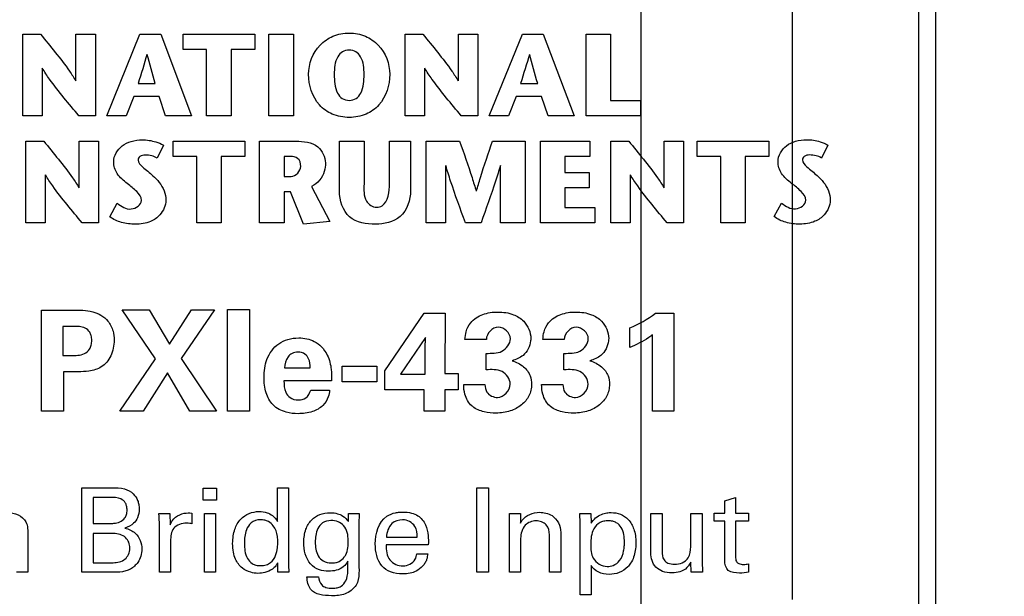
# Model space of a CAD drawing. Header units: inches. Extents: x 0 to 34, y 0 to 22.
# Tile 10 of 23: x 12.221 to 13.393, y 14.16 to 14.846. Entities that reach past the tile are written whole.
import ezdxf

# ---------------------------------------------------------------- set-up
doc = ezdxf.new("R2010")
doc.units = ezdxf.units.IN
doc.header["$LTSCALE"] = 1.87
doc.header["$MEASUREMENT"] = 0
doc.layers.get('0').update_dxf_attribs({"linetype": 'CONTINUOUS'})
doc.layers.add('DIMENSIONS', color=7, linetype='CONTINUOUS')
doc.styles.get("Standard").update_dxf_attribs({"font": 'txt', "width": 0.8})
doc.dimstyles.new('DIMSTYLE_2', dxfattribs={"dimtxt": 0.125, "dimasz": 0.18, "dimexe": 0.18, "dimexo": 0.0625, "dimgap": 0.09, "dimtad": 0, "dimtih": 1, "dimtoh": 1, "dimdec": 3, "dimlfac": 0.5, "dimzin": 4, "dimdsep": 46, "dimtxsty": 'STANDARD', "dimblk": '_FILLED', "dimblk1": '_FILLED', "dimblk2": '_FILLED', "dimcen": 0.09, "dimadec": 0, "dimazin": 0, "dimtp": 0.01, "dimtm": 0.01, "dimtfac": 1, "dimtdec": 3, "dimtofl": 0, "dimtmove": 0, "dimatfit": 3, "dimldrblk": '_FILLED', "dimfxl": 1, "dimtolj": 1, "dimtzin": 4, "dimarcsym": 0})

# ---------------------------------------------------------------- blocks, each defined once
blk = doc.blocks.new('*D4')
at = {"layer": 'DIMENSIONS', "color": 2, "linetype": 'CONTINUOUS'}
blk.add_line((13.4199, 15.639), (13.9982, 15.639), dxfattribs=at)
at = {"layer": 'DIMENSIONS', "color": 2, "linetype": 'CONTINUOUS', "insert": (14.0607, 15.7015), "char_height": 0.125, "width": 1.425, "attachment_point": 1, "line_spacing_factor": 0.9}
blk.add_mtext('4.942{\\Ftxt.shx;\\W1.000000;\\H0.125000; }[125.53]', dxfattribs=at)
blk = doc.blocks.new('_FILLED')
at = {"color": 0, "linetype": 'BYBLOCK'}
blk.add_solid([(0, 0), (-1, 0.1736), (-1, -0.1736)], dxfattribs=at)
blk = doc.blocks.new('*D19')
at = {"layer": 'DIMENSIONS', "color": 2, "linetype": 'CONTINUOUS'}
blk.add_line((13.0972, 15.395), (13.9982, 15.395), dxfattribs=at)
at = {"layer": 'DIMENSIONS', "color": 2, "linetype": 'CONTINUOUS', "insert": (14.0607, 15.4575), "char_height": 0.125, "width": 1.425, "attachment_point": 1, "line_spacing_factor": 0.9}
blk.add_mtext('4.820{\\Ftxt.shx;\\W1.000000;\\H0.125000; }[122.43]', dxfattribs=at)
blk = doc.blocks.new('*D24')
at = {"layer": 'DIMENSIONS', "color": 2, "linetype": 'CONTINUOUS'}
blk.add_line((12.9607, 14.1495), (12.9607, 16.34), dxfattribs=at)
at = {"layer": 'DIMENSIONS', "color": 2, "linetype": 'CONTINUOUS', "insert": (12.8982, 16.4025), "char_height": 0.125, "width": 1.325, "attachment_point": 1, "rotation": 90, "line_spacing_factor": 0.9}
blk.add_mtext('2X .319{\\Ftxt.shx;\\W1.000000;\\H0.125000; }[8.1]', dxfattribs=at)
blk = doc.blocks.new('*D25')
at = {"layer": 'DIMENSIONS', "color": 2, "linetype": 'CONTINUOUS'}
blk.add_line((13.1407, 14.1565), (13.1407, 16.34), dxfattribs=at)
at = {"layer": 'DIMENSIONS', "color": 2, "linetype": 'CONTINUOUS', "insert": (13.0782, 16.4025), "char_height": 0.125, "width": 1.525, "attachment_point": 1, "rotation": 90, "line_spacing_factor": 0.9}
blk.add_mtext('2X .409{\\Ftxt.shx;\\W1.000000;\\H0.125000; }[10.39]', dxfattribs=at)

msp = doc.modelspace()

# ---------------------------------------------------------------- linework, layer by layer
at = {"color": 7, "linetype": 'CONTINUOUS'}
for p, q in [((13.3107, 15.639), (13.3107, 5.511)), ((13.2907, 15.579), (13.2907, 5.571))]:
    msp.add_line(p, q, dxfattribs=at)
at = {"color": 40, "linetype": 'CONTINUOUS'}
for p, q in [((13.2906, 15.579), (13.2906, 5.571)), ((12.2249, 14.7315), (12.2249, 14.8285)), ((12.2249, 14.8285), (12.2461, 14.8285)), ((12.2882, 14.7729), (12.2882, 14.8285)), ((12.2882, 14.8285), (12.3113, 14.8285)), ((12.3113, 14.8285), (12.3113, 14.7315)), ((12.3249, 14.7315), (12.3644, 14.8285)), ((12.3644, 14.8285), (12.389, 14.8285)), ((12.389, 14.8285), (12.4258, 14.7315)), ((12.4157, 14.8103), (12.4157, 14.8285)), ((12.4157, 14.8285), (12.5009, 14.8285)), ((12.5009, 14.8285), (12.5009, 14.8103)), ((12.5177, 14.7315), (12.5177, 14.8285)), ((12.5177, 14.8285), (12.5469, 14.8285)), ((12.5469, 14.8285), (12.5469, 14.7315)), ((12.6798, 14.7315), (12.6798, 14.8285)), ((12.6798, 14.8285), (12.701, 14.8285)), ((12.7432, 14.7729), (12.7432, 14.8285)), ((12.7432, 14.8285), (12.7662, 14.8285)), ((12.7662, 14.8285), (12.7662, 14.7315)), ((12.7799, 14.7315), (12.8194, 14.8285)), ((12.8194, 14.8285), (12.844, 14.8285)), ((12.844, 14.8285), (12.8808, 14.7315)), ((12.8951, 14.7315), (12.8951, 14.8285)), ((12.8951, 14.8285), (12.9243, 14.8285)), ((12.9243, 14.8285), (12.9243, 14.7496)), ((12.4437, 14.8103), (12.4157, 14.8103)), ((12.4437, 14.7315), (12.4437, 14.8103)), ((12.4729, 14.8103), (12.4729, 14.7315)), ((12.5009, 14.8103), (12.4729, 14.8103)), ((12.2479, 14.7883), (12.2479, 14.7315)), ((12.7028, 14.7883), (12.7028, 14.7315)), ((12.3621, 14.77), (12.3824, 14.77)), ((12.8171, 14.77), (12.8375, 14.77)), ((12.3571, 14.7546), (12.3478, 14.7315)), ((12.3872, 14.7546), (12.3571, 14.7546)), ((12.3948, 14.7315), (12.3872, 14.7546)), ((12.8121, 14.7546), (12.8028, 14.7315)), ((12.8421, 14.7546), (12.8121, 14.7546)), ((12.8498, 14.7315), (12.8421, 14.7546)), ((12.9243, 14.7496), (12.9598, 14.7496)), ((12.9598, 14.7496), (12.9598, 14.7315)), ((12.2479, 14.7315), (12.2249, 14.7315)), ((12.3113, 14.7315), (12.2917, 14.7315)), ((12.3478, 14.7315), (12.3249, 14.7315)), ((12.4258, 14.7315), (12.3948, 14.7315)), ((12.4729, 14.7315), (12.4437, 14.7315)), ((12.5469, 14.7315), (12.5177, 14.7315)), ((12.7028, 14.7315), (12.6798, 14.7315)), ((12.7662, 14.7315), (12.7466, 14.7315)), ((12.8028, 14.7315), (12.7799, 14.7315)), ((12.8808, 14.7315), (12.8498, 14.7315)), ((12.9598, 14.7315), (12.8951, 14.7315)), ((12.2287, 14.6044), (12.2287, 14.7014)), ((12.2287, 14.7014), (12.2499, 14.7014)), ((12.292, 14.6458), (12.292, 14.7014)), ((12.292, 14.7014), (12.315, 14.7014)), ((12.315, 14.7014), (12.315, 14.6044)), ((12.4039, 14.6833), (12.4039, 14.7014)), ((12.4039, 14.7014), (12.4891, 14.7014)), ((12.4891, 14.7014), (12.4891, 14.6833)), ((12.5065, 14.6044), (12.5065, 14.7014)), ((12.5065, 14.7014), (12.5498, 14.7014)), ((12.6017, 14.642), (12.6017, 14.7013)), ((12.6017, 14.7013), (12.6309, 14.7013)), ((12.6309, 14.7013), (12.6309, 14.6505)), ((12.6611, 14.651), (12.6611, 14.7013)), ((12.6611, 14.7013), (12.6864, 14.7013)), ((12.6864, 14.7013), (12.6864, 14.6427)), ((12.705, 14.6044), (12.705, 14.7014)), ((12.705, 14.7014), (12.7446, 14.7014)), ((12.7838, 14.7014), (12.8226, 14.7014)), ((12.8226, 14.7014), (12.8226, 14.6044)), ((12.8407, 14.6044), (12.8407, 14.7014)), ((12.8407, 14.7014), (12.8996, 14.7014)), ((12.8996, 14.7014), (12.8996, 14.6833)), ((12.9246, 14.6044), (12.9246, 14.7014)), ((12.9246, 14.7014), (12.9458, 14.7014)), ((12.9879, 14.6458), (12.9879, 14.7014)), ((12.9879, 14.7014), (13.011, 14.7014)), ((13.011, 14.7014), (13.011, 14.6044)), ((13.0272, 14.6833), (13.0272, 14.7014)), ((13.0272, 14.7014), (13.1125, 14.7014)), ((13.1125, 14.7014), (13.1125, 14.6833)), ((12.3924, 14.6965), (12.3849, 14.6812)), ((13.1827, 14.6966), (13.1752, 14.6813)), ((12.4319, 14.6833), (12.4039, 14.6833)), ((12.4319, 14.6044), (12.4319, 14.6833)), ((12.4611, 14.6833), (12.4611, 14.6044)), ((12.4891, 14.6833), (12.4611, 14.6833)), ((12.5358, 14.6833), (12.5358, 14.6594)), ((12.5435, 14.6833), (12.5358, 14.6833)), ((12.87, 14.6833), (12.87, 14.6641)), ((12.8996, 14.6833), (12.87, 14.6833)), ((13.0552, 14.6833), (13.0272, 14.6833)), ((13.0552, 14.6044), (13.0552, 14.6833)), ((13.0844, 14.6833), (13.0844, 14.6044)), ((13.1125, 14.6833), (13.0844, 14.6833)), ((12.7279, 14.6723), (12.7279, 14.6044)), ((12.7934, 14.6044), (12.7934, 14.6723)), ((12.2517, 14.6612), (12.2517, 14.6044)), ((12.5358, 14.6594), (12.5441, 14.6594)), ((12.87, 14.6641), (12.8989, 14.6641)), ((12.8989, 14.6641), (12.8989, 14.646)), ((12.9476, 14.6612), (12.9476, 14.6044)), ((12.5686, 14.6475), (12.5901, 14.6059)), ((12.87, 14.646), (12.87, 14.6226)), ((12.8989, 14.646), (12.87, 14.646)), ((12.5358, 14.6411), (12.5358, 14.6044)), ((12.5433, 14.6411), (12.5358, 14.6411)), ((12.5588, 14.6027), (12.5433, 14.6411)), ((12.3285, 14.6115), (12.3374, 14.6276)), ((12.87, 14.6226), (12.9055, 14.6226)), ((12.9055, 14.6226), (12.9055, 14.6044)), ((13.1189, 14.6116), (13.1277, 14.6277)), ((12.2517, 14.6044), (12.2287, 14.6044)), ((12.315, 14.6044), (12.2955, 14.6044)), ((12.4611, 14.6044), (12.4319, 14.6044)), ((12.5358, 14.6044), (12.5065, 14.6044)), ((12.5901, 14.6059), (12.5588, 14.6027)), ((12.7279, 14.6044), (12.705, 14.6044)), ((12.7701, 14.6044), (12.7516, 14.6044)), ((12.8226, 14.6044), (12.7934, 14.6044)), ((12.9055, 14.6044), (12.8407, 14.6044)), ((12.9476, 14.6044), (12.9246, 14.6044)), ((13.011, 14.6044), (12.9914, 14.6044)), ((13.0844, 14.6044), (13.0552, 14.6044)), ((12.4687, 14.3804), (12.4687, 14.5012)), ((12.4687, 14.5012), (12.4945, 14.5012)), ((12.4945, 14.5012), (12.4945, 14.3804)), ((12.2473, 14.3804), (12.2473, 14.5005)), ((12.2473, 14.5005), (12.2845, 14.5005)), ((12.3828, 14.4427), (12.3433, 14.5008)), ((12.3433, 14.5008), (12.3752, 14.5008)), ((12.3752, 14.5008), (12.3995, 14.4599)), ((12.3995, 14.4599), (12.4255, 14.5008)), ((12.4531, 14.5008), (12.4135, 14.4429)), ((12.4255, 14.5008), (12.4531, 14.5008)), ((12.6558, 14.4282), (12.7025, 14.4967)), ((12.7025, 14.4967), (12.7273, 14.4967)), ((12.7273, 14.4967), (12.7271, 14.4249)), ((12.9778, 14.4967), (12.9993, 14.4967)), ((12.9993, 14.4967), (12.9993, 14.3804)), ((12.2728, 14.481), (12.2728, 14.4464)), ((12.2858, 14.481), (12.2728, 14.481)), ((12.947, 14.456), (12.947, 14.4792)), ((12.7042, 14.4679), (12.6745, 14.4244)), ((12.7038, 14.455), (12.7042, 14.4679)), ((12.9741, 14.3804), (12.9741, 14.4709)), ((12.7038, 14.4244), (12.7038, 14.455)), ((12.7765, 14.4657), (12.751, 14.4657)), ((12.8692, 14.4657), (12.8437, 14.4657)), ((12.2728, 14.4464), (12.2832, 14.4464)), ((12.3405, 14.3804), (12.3828, 14.4427)), ((12.4135, 14.4429), (12.4555, 14.3804)), ((12.7762, 14.4296), (12.7762, 14.449)), ((12.8688, 14.4296), (12.8688, 14.449)), ((12.5365, 14.4317), (12.567, 14.4317)), ((12.605, 14.4151), (12.605, 14.4339)), ((12.605, 14.4339), (12.6463, 14.4339)), ((12.6463, 14.4339), (12.6463, 14.4151)), ((12.2735, 14.4272), (12.2735, 14.3804)), ((12.291, 14.4272), (12.2735, 14.4272)), ((12.397, 14.4257), (12.3682, 14.3804)), ((12.4238, 14.3804), (12.397, 14.4257)), ((12.6558, 14.4057), (12.6558, 14.4282)), ((12.6745, 14.4244), (12.7038, 14.4244)), ((12.7271, 14.4249), (12.743, 14.4249)), ((12.743, 14.4249), (12.743, 14.4057)), ((12.5921, 14.4162), (12.5357, 14.4162)), ((12.6463, 14.4151), (12.605, 14.4151)), ((12.7495, 14.4121), (12.7748, 14.4121)), ((12.8422, 14.4121), (12.8675, 14.4121)), ((12.5675, 14.4054), (12.59, 14.4054)), ((12.7025, 14.4057), (12.6558, 14.4057)), ((12.7025, 14.3804), (12.7025, 14.4057)), ((12.7271, 14.4057), (12.7271, 14.3804)), ((12.743, 14.4057), (12.7271, 14.4057)), ((12.2735, 14.3804), (12.2473, 14.3804)), ((12.3682, 14.3804), (12.3405, 14.3804)), ((12.4555, 14.3804), (12.4238, 14.3804)), ((12.4945, 14.3804), (12.4687, 14.3804)), ((12.7271, 14.3804), (12.7025, 14.3804)), ((12.9993, 14.3804), (12.9741, 14.3804)), ((12.2952, 14.1888), (12.2952, 14.2892)), ((12.2952, 14.2892), (12.3311, 14.2892)), ((12.4397, 14.2746), (12.4397, 14.2889)), ((12.4397, 14.2889), (12.4554, 14.2889)), ((12.4554, 14.2889), (12.4554, 14.2746)), ((12.5279, 14.2491), (12.5279, 14.289)), ((12.5279, 14.289), (12.541, 14.289)), ((12.541, 14.289), (12.541, 14.1999)), ((12.7651, 14.1888), (12.7651, 14.2892)), ((12.7651, 14.2892), (12.779, 14.2892)), ((12.779, 14.2892), (12.779, 14.1888)), ((12.3087, 14.2778), (12.3087, 14.2468)), ((12.3287, 14.2778), (12.3087, 14.2778)), ((12.4554, 14.2746), (12.4397, 14.2746)), ((13.06, 14.2735), (13.0729, 14.2776)), ((13.06, 14.2589), (13.06, 14.2735)), ((13.0729, 14.2776), (13.0729, 14.2589)), ((12.3869, 14.2586), (12.4001, 14.2586)), ((12.4001, 14.2586), (12.4004, 14.2451)), ((12.4261, 14.2591), (12.4261, 14.2464)), ((12.4411, 14.1888), (12.4411, 14.2586)), ((12.4411, 14.2586), (12.4541, 14.2586)), ((12.4541, 14.2586), (12.4541, 14.1888)), ((12.6124, 14.249), (12.6125, 14.2586)), ((12.6125, 14.2586), (12.6251, 14.2586)), ((12.6251, 14.2586), (12.6249, 14.2459)), ((12.8041, 14.2505), (12.804, 14.2586)), ((12.804, 14.2586), (12.817, 14.2586)), ((12.817, 14.2586), (12.8172, 14.2473)), ((12.8877, 14.2586), (12.9009, 14.2586)), ((12.8881, 14.2472), (12.8877, 14.2586)), ((12.9009, 14.2586), (12.9012, 14.2471)), ((12.972, 14.2117), (12.972, 14.2586)), ((12.972, 14.2586), (12.9854, 14.2586)), ((12.9854, 14.2586), (12.9854, 14.2137)), ((13.0196, 14.2191), (13.0196, 14.2586)), ((13.0196, 14.2586), (13.0331, 14.2586)), ((13.0331, 14.2586), (13.0331, 14.2019)), ((13.0476, 14.2493), (13.0476, 14.2589)), ((13.0476, 14.2589), (13.06, 14.2589)), ((13.0729, 14.2589), (13.0884, 14.2589)), ((13.0884, 14.2589), (13.0884, 14.2493)), ((12.3087, 14.2468), (12.3282, 14.2468)), ((12.3876, 14.1888), (12.3876, 14.2444)), ((12.6249, 14.2459), (12.6247, 14.2023)), ((12.8041, 14.1888), (12.8041, 14.2505)), ((12.8881, 14.162), (12.8881, 14.2472)), ((13.06, 14.2493), (13.0476, 14.2493)), ((13.06, 14.2027), (13.06, 14.2493)), ((13.0729, 14.2493), (13.0729, 14.2074)), ((13.0884, 14.2493), (13.0729, 14.2493)), ((12.231, 14.2324), (12.231, 14.1888)), ((12.3087, 14.2348), (12.3087, 14.2001)), ((12.333, 14.2348), (12.3087, 14.2348)), ((12.8515, 14.1888), (12.8515, 14.2331)), ((12.8649, 14.2362), (12.8649, 14.1888)), ((12.4008, 14.2259), (12.4008, 14.1888)), ((12.7074, 14.2213), (12.6572, 14.2213)), ((12.6577, 14.2305), (12.694, 14.2305)), ((12.8172, 14.229), (12.8172, 14.1888)), ((12.6936, 14.2106), (12.7067, 14.2106)), ((12.3087, 14.2001), (12.3325, 14.2001)), ((12.5285, 14.1888), (12.5282, 14.1999)), ((12.9011, 14.1966), (12.9011, 14.162)), ((13.0199, 14.1888), (13.0196, 14.2008)), ((13.0331, 14.2019), (13.0335, 14.1888)), ((13.0884, 14.1988), (13.0884, 14.1887)), ((12.231, 14.1888), (12.2176, 14.1888)), ((12.3318, 14.1888), (12.2952, 14.1888)), ((12.4008, 14.1888), (12.3876, 14.1888)), ((12.4541, 14.1888), (12.4411, 14.1888)), ((12.5415, 14.1888), (12.5285, 14.1888)), ((12.779, 14.1888), (12.7651, 14.1888)), ((12.8172, 14.1888), (12.8041, 14.1888)), ((12.8649, 14.1888), (12.8515, 14.1888)), ((13.0335, 14.1888), (13.0199, 14.1888)), ((12.563, 14.1834), (12.5769, 14.1834)), ((12.9011, 14.162), (12.8881, 14.162))]:
    msp.add_line(p, q, dxfattribs=at)
msp.add_arc((12.8834, 14.6272), 0.1611, 293.2552, 305.8847, dxfattribs=at)
for points, knots in [([(12.565, 14.7809), (12.565, 14.7933), (12.5725, 14.813), (12.5938, 14.8274), (12.6133, 14.8312), (12.6327, 14.8274), (12.654, 14.813), (12.6615, 14.7933), (12.6615, 14.7809)], [0, 0, 0, 0, 0.247099, 0.369905, 0.500266, 0.630365, 0.752982, 1, 1, 1, 1]), ([(12.2461, 14.8285), (12.2578, 14.8141), (12.2728, 14.7963), (12.2858, 14.777), (12.288, 14.7729)], [0, 0, 0, 0, 0.798885, 1, 1, 1, 1]), ([(12.701, 14.8285), (12.7127, 14.8141), (12.7276, 14.7963), (12.7407, 14.777), (12.7428, 14.7729)], [0, 0, 0, 0, 0.799032, 1, 1, 1, 1]), ([(12.631, 14.7809), (12.631, 14.788), (12.6303, 14.7984), (12.6217, 14.8084), (12.6133, 14.8104), (12.6048, 14.8084), (12.5963, 14.7984), (12.5955, 14.788), (12.5955, 14.7809)], [0, 0, 0, 0, 0.282622, 0.389723, 0.5, 0.610277, 0.717378, 1, 1, 1, 1]), ([(12.2917, 14.7315), (12.2798, 14.7458), (12.2643, 14.764), (12.2508, 14.7837), (12.2482, 14.7883)], [0, 0, 0, 0, 0.779599, 1, 1, 1, 1]), ([(12.7466, 14.7315), (12.7348, 14.7458), (12.7192, 14.764), (12.7057, 14.7837), (12.7031, 14.7883)], [0, 0, 0, 0, 0.779879, 1, 1, 1, 1]), ([(12.6615, 14.7809), (12.6615, 14.768), (12.6552, 14.7474), (12.6334, 14.7319), (12.6133, 14.7284), (12.5932, 14.7319), (12.5713, 14.7474), (12.565, 14.768), (12.565, 14.7809)], [0, 0, 0, 0, 0.248589, 0.368278, 0.499749, 0.631467, 0.751338, 1, 1, 1, 1]), ([(12.5955, 14.7809), (12.5955, 14.7733), (12.596, 14.7623), (12.6045, 14.7513), (12.6133, 14.7491), (12.622, 14.7513), (12.6305, 14.7623), (12.631, 14.7733), (12.631, 14.7809)], [0, 0, 0, 0, 0.286095, 0.39203, 0.500212, 0.607838, 0.713815, 1, 1, 1, 1]), ([(12.2499, 14.7014), (12.2616, 14.687), (12.2765, 14.6692), (12.2896, 14.65), (12.2917, 14.6458)], [0, 0, 0, 0, 0.798751, 1, 1, 1, 1]), ([(12.3331, 14.6769), (12.3331, 14.684), (12.3399, 14.6954), (12.3542, 14.7017), (12.3681, 14.7037), (12.3813, 14.7015), (12.3895, 14.6983), (12.3924, 14.6965)], [0, 0, 0, 0, 0.293199, 0.4586, 0.639357, 0.861799, 1, 1, 1, 1]), ([(12.5498, 14.7014), (12.5588, 14.7014), (12.5767, 14.6995), (12.585, 14.6825), (12.585, 14.6755)], [0, 0, 0, 0, 0.563822, 1, 1, 1, 1]), ([(12.7446, 14.7014), (12.7497, 14.687), (12.7567, 14.6672), (12.7628, 14.6471), (12.7644, 14.6417)], [0, 0, 0, 0, 0.729118, 1, 1, 1, 1]), ([(12.7646, 14.6417), (12.7661, 14.6471), (12.772, 14.6672), (12.7789, 14.687), (12.7838, 14.7014)], [0, 0, 0, 0, 0.27076, 1, 1, 1, 1]), ([(12.9458, 14.7014), (12.9575, 14.687), (12.9725, 14.6692), (12.9855, 14.65), (12.9877, 14.6458)], [0, 0, 0, 0, 0.798839, 1, 1, 1, 1]), ([(13.1234, 14.677), (13.1234, 14.6842), (13.1302, 14.6955), (13.1445, 14.7019), (13.1584, 14.7039), (13.1716, 14.7016), (13.1799, 14.6984), (13.1827, 14.6966)], [0, 0, 0, 0, 0.293064, 0.458077, 0.637931, 0.861065, 1, 1, 1, 1]), ([(12.3662, 14.6309), (12.3662, 14.6349), (12.36, 14.6428), (12.3488, 14.6512), (12.3365, 14.6613), (12.3331, 14.672), (12.3331, 14.6769)], [0, 0, 0, 0, 0.204385, 0.459873, 0.747244, 1, 1, 1, 1]), ([(12.3849, 14.6812), (12.3829, 14.6824), (12.3781, 14.6843), (12.3712, 14.6851), (12.3642, 14.6843), (12.3605, 14.6771), (12.3695, 14.6687), (12.3757, 14.664), (12.3797, 14.6603)], [0, 0, 0, 0, 0.136107, 0.285786, 0.41311, 0.503123, 0.688021, 1, 1, 1, 1]), ([(12.5557, 14.6714), (12.5557, 14.6748), (12.5536, 14.6821), (12.5464, 14.6833), (12.5435, 14.6833)], [0, 0, 0, 0, 0.538917, 1, 1, 1, 1]), ([(13.1565, 14.631), (13.1565, 14.635), (13.1503, 14.6429), (13.1391, 14.6513), (13.1268, 14.6614), (13.1234, 14.6721), (13.1234, 14.677)], [0, 0, 0, 0, 0.204175, 0.459487, 0.747175, 1, 1, 1, 1]), ([(13.1752, 14.6813), (13.1732, 14.6826), (13.1685, 14.6844), (13.1615, 14.6852), (13.1545, 14.6844), (13.1508, 14.6772), (13.1598, 14.6688), (13.166, 14.6641), (13.17, 14.6604)], [0, 0, 0, 0, 0.135891, 0.285381, 0.413493, 0.503984, 0.688447, 1, 1, 1, 1]), ([(12.585, 14.6755), (12.585, 14.6721), (12.5839, 14.6609), (12.5756, 14.651), (12.5686, 14.6475)], [0, 0, 0, 0, 0.300966, 1, 1, 1, 1]), ([(12.7516, 14.6044), (12.7455, 14.6208), (12.7372, 14.6433), (12.73, 14.6662), (12.7282, 14.6723)], [0, 0, 0, 0, 0.732602, 1, 1, 1, 1]), ([(12.7931, 14.6723), (12.7913, 14.6662), (12.7842, 14.6433), (12.7761, 14.6208), (12.7701, 14.6044)], [0, 0, 0, 0, 0.267416, 1, 1, 1, 1]), ([(12.2955, 14.6044), (12.2836, 14.6187), (12.268, 14.6369), (12.2546, 14.6567), (12.252, 14.6612)], [0, 0, 0, 0, 0.780069, 1, 1, 1, 1]), ([(12.3797, 14.6603), (12.3824, 14.6578), (12.3905, 14.65), (12.3952, 14.6387), (12.3952, 14.6312)], [0, 0, 0, 0, 0.330971, 1, 1, 1, 1]), ([(12.9914, 14.6044), (12.9795, 14.6187), (12.964, 14.6369), (12.9505, 14.6567), (12.9479, 14.6612)], [0, 0, 0, 0, 0.779646, 1, 1, 1, 1]), ([(13.17, 14.6604), (13.1727, 14.6579), (13.1808, 14.6502), (13.1855, 14.6388), (13.1855, 14.6313)], [0, 0, 0, 0, 0.330971, 1, 1, 1, 1]), ([(12.6445, 14.6026), (12.6339, 14.6026), (12.6094, 14.6064), (12.6017, 14.631), (12.6017, 14.642)], [0, 0, 0, 0, 0.492908, 1, 1, 1, 1]), ([(12.6309, 14.6505), (12.6309, 14.6437), (12.6293, 14.6308), (12.6412, 14.6228), (12.6459, 14.6228)], [0, 0, 0, 0, 0.592787, 1, 1, 1, 1]), ([(12.6864, 14.6427), (12.6864, 14.6315), (12.6783, 14.6077), (12.6547, 14.6026), (12.6445, 14.6026)], [0, 0, 0, 0, 0.521512, 1, 1, 1, 1]), ([(12.6459, 14.6228), (12.6481, 14.6228), (12.66, 14.6263), (12.6611, 14.6417), (12.6611, 14.651)], [0, 0, 0, 0, 0.195103, 1, 1, 1, 1]), ([(12.3952, 14.6312), (12.3952, 14.6249), (12.3903, 14.6139), (12.376, 14.6041), (12.3594, 14.6019), (12.3427, 14.6038), (12.3325, 14.6083), (12.3285, 14.6115)], [0, 0, 0, 0, 0.228227, 0.391656, 0.611676, 0.813643, 1, 1, 1, 1]), ([(12.3374, 14.6276), (12.3421, 14.6239), (12.3523, 14.6166), (12.3662, 14.6256), (12.3662, 14.6309)], [0, 0, 0, 0, 0.531616, 1, 1, 1, 1]), ([(13.1855, 14.6313), (13.1855, 14.625), (13.1806, 14.614), (13.1663, 14.6043), (13.1498, 14.602), (13.133, 14.6039), (13.1229, 14.6084), (13.1189, 14.6116)], [0, 0, 0, 0, 0.228225, 0.391561, 0.611373, 0.813447, 1, 1, 1, 1]), ([(13.1277, 14.6277), (13.1325, 14.6241), (13.1427, 14.6168), (13.1565, 14.6257), (13.1565, 14.631)], [0, 0, 0, 0, 0.53211, 1, 1, 1, 1]), ([(12.2845, 14.5005), (12.2924, 14.5005), (12.3041, 14.5004), (12.3184, 14.495), (12.3274, 14.4873), (12.3328, 14.4765), (12.3343, 14.462), (12.3313, 14.446), (12.3197, 14.4318), (12.3046, 14.4275), (12.2952, 14.4272), (12.291, 14.4272)], [0, 0, 0, 0, 0.177126, 0.25629, 0.337918, 0.436828, 0.517064, 0.661559, 0.789969, 0.90494, 1, 1, 1, 1]), ([(12.751, 14.4657), (12.7513, 14.4688), (12.752, 14.4758), (12.7567, 14.485), (12.7642, 14.4916), (12.7722, 14.4956), (12.781, 14.4978), (12.7934, 14.4986), (12.8078, 14.4967), (12.8239, 14.4866), (12.8298, 14.4733), (12.8292, 14.4648), (12.8291, 14.4639)], [0, 0, 0, 0, 0.079858, 0.183085, 0.25989, 0.336431, 0.414765, 0.494668, 0.658841, 0.784234, 0.977578, 1, 1, 1, 1]), ([(12.8437, 14.4657), (12.844, 14.4688), (12.8447, 14.4758), (12.8494, 14.485), (12.8568, 14.4916), (12.8649, 14.4956), (12.8737, 14.4978), (12.886, 14.4986), (12.9005, 14.4967), (12.9166, 14.4866), (12.9225, 14.4733), (12.9219, 14.4648), (12.9218, 14.4639)], [0, 0, 0, 0, 0.079862, 0.183088, 0.259973, 0.336511, 0.414794, 0.494655, 0.658832, 0.784229, 0.977579, 1, 1, 1, 1]), ([(12.2832, 14.4464), (12.2856, 14.4464), (12.2907, 14.4465), (12.2985, 14.4481), (12.3043, 14.4529), (12.3066, 14.459), (12.3072, 14.4645), (12.3067, 14.4698), (12.3046, 14.4752), (12.2994, 14.4795), (12.2925, 14.481), (12.288, 14.481), (12.2858, 14.481)], [0, 0, 0, 0, 0.110871, 0.234142, 0.360848, 0.436094, 0.529291, 0.612358, 0.679428, 0.792311, 0.901886, 1, 1, 1, 1]), ([(12.805, 14.4664), (12.805, 14.473), (12.7903, 14.4876), (12.7765, 14.4725), (12.7765, 14.4657)], [0, 0, 0, 0, 0.495646, 1, 1, 1, 1]), ([(12.8977, 14.4664), (12.8977, 14.473), (12.883, 14.4876), (12.8692, 14.4725), (12.8692, 14.4657)], [0, 0, 0, 0, 0.495597, 1, 1, 1, 1]), ([(12.5525, 14.3773), (12.5477, 14.3773), (12.537, 14.3784), (12.5218, 14.3862), (12.5132, 14.4025), (12.5113, 14.4215), (12.5137, 14.4429), (12.5256, 14.4594), (12.5405, 14.4662), (12.5488, 14.4674), (12.5532, 14.4674)], [0, 0, 0, 0, 0.104502, 0.233791, 0.354736, 0.49082, 0.648556, 0.817984, 0.905341, 1, 1, 1, 1]), ([(12.5532, 14.4674), (12.5596, 14.4674), (12.5697, 14.4653), (12.5811, 14.457), (12.5871, 14.448), (12.5905, 14.4387), (12.5924, 14.4283), (12.5924, 14.4208), (12.5921, 14.4162)], [0, 0, 0, 0, 0.261139, 0.4055, 0.568801, 0.695364, 0.812306, 1, 1, 1, 1]), ([(12.7762, 14.449), (12.7825, 14.4492), (12.7955, 14.448), (12.805, 14.4604), (12.805, 14.4664)], [0, 0, 0, 0, 0.514788, 1, 1, 1, 1]), ([(12.8688, 14.449), (12.8752, 14.4492), (12.8882, 14.448), (12.8977, 14.4604), (12.8977, 14.4664)], [0, 0, 0, 0, 0.514498, 1, 1, 1, 1]), ([(12.9741, 14.4709), (12.9727, 14.4698), (12.9642, 14.4639), (12.9549, 14.4593), (12.947, 14.456)], [0, 0, 0, 0, 0.177026, 1, 1, 1, 1]), ([(12.8291, 14.4639), (12.8283, 14.4573), (12.8226, 14.446), (12.8116, 14.4416), (12.807, 14.4402)], [0, 0, 0, 0, 0.57011, 1, 1, 1, 1]), ([(12.9218, 14.4639), (12.921, 14.4573), (12.9152, 14.446), (12.9043, 14.4416), (12.8997, 14.4402)], [0, 0, 0, 0, 0.570496, 1, 1, 1, 1]), ([(12.567, 14.4317), (12.567, 14.4354), (12.5663, 14.4416), (12.5608, 14.4492), (12.5528, 14.4511), (12.5453, 14.4497), (12.5383, 14.4434), (12.5367, 14.4363), (12.5365, 14.4317)], [0, 0, 0, 0, 0.204083, 0.335183, 0.495809, 0.628125, 0.746125, 1, 1, 1, 1]), ([(12.8208, 14.4331), (12.8242, 14.4302), (12.8291, 14.4235), (12.8307, 14.4132), (12.8298, 14.4051), (12.8265, 14.3962), (12.8186, 14.3867), (12.8046, 14.3795), (12.789, 14.3773), (12.7736, 14.379), (12.7636, 14.3828), (12.7595, 14.3863), (12.7592, 14.3866)], [0, 0, 0, 0, 0.117246, 0.205052, 0.267642, 0.328373, 0.450716, 0.583186, 0.731423, 0.857312, 0.988402, 1, 1, 1, 1]), ([(12.9135, 14.4331), (12.9169, 14.4302), (12.9218, 14.4235), (12.9233, 14.4132), (12.9224, 14.4051), (12.9192, 14.3962), (12.9112, 14.3867), (12.8973, 14.3795), (12.8816, 14.3773), (12.8663, 14.379), (12.8563, 14.3828), (12.8522, 14.3863), (12.8518, 14.3866)], [0, 0, 0, 0, 0.11725, 0.205054, 0.267643, 0.328373, 0.450711, 0.583179, 0.731425, 0.857314, 0.988402, 1, 1, 1, 1]), ([(12.8048, 14.4124), (12.8048, 14.4184), (12.7958, 14.4312), (12.7825, 14.4296), (12.7762, 14.4296)], [0, 0, 0, 0, 0.484949, 1, 1, 1, 1]), ([(12.8975, 14.4124), (12.8975, 14.4184), (12.8885, 14.4312), (12.8752, 14.4296), (12.8688, 14.4296)], [0, 0, 0, 0, 0.485219, 1, 1, 1, 1]), ([(12.5357, 14.4162), (12.5357, 14.4117), (12.5361, 14.4042), (12.5428, 14.3951), (12.5524, 14.393), (12.5629, 14.3951), (12.5666, 14.4018), (12.5675, 14.4054)], [0, 0, 0, 0, 0.258697, 0.416312, 0.613722, 0.787991, 1, 1, 1, 1]), ([(12.7592, 14.3866), (12.7552, 14.3902), (12.7504, 14.3989), (12.7495, 14.4081), (12.7495, 14.4121)], [0, 0, 0, 0, 0.574317, 1, 1, 1, 1]), ([(12.7748, 14.4121), (12.775, 14.4089), (12.7762, 14.4006), (12.7851, 14.3966), (12.7898, 14.3966)], [0, 0, 0, 0, 0.400011, 1, 1, 1, 1]), ([(12.8518, 14.3866), (12.8479, 14.3902), (12.843, 14.3989), (12.8422, 14.4081), (12.8422, 14.4121)], [0, 0, 0, 0, 0.574317, 1, 1, 1, 1]), ([(12.8675, 14.4121), (12.8676, 14.4089), (12.8689, 14.4006), (12.8778, 14.3966), (12.8825, 14.3966)], [0, 0, 0, 0, 0.4, 1, 1, 1, 1]), ([(12.59, 14.4054), (12.5897, 14.4027), (12.5886, 14.396), (12.5822, 14.3857), (12.5689, 14.3784), (12.5582, 14.3773), (12.5525, 14.3773)], [0, 0, 0, 0, 0.156407, 0.390761, 0.668537, 1, 1, 1, 1]), ([(12.3311, 14.2892), (12.3361, 14.2892), (12.3453, 14.2892), (12.3563, 14.2831), (12.3614, 14.2756), (12.3632, 14.2693), (12.3638, 14.2623), (12.3625, 14.2541), (12.3565, 14.2455), (12.3502, 14.2426), (12.3465, 14.2412)], [0, 0, 0, 0, 0.194033, 0.349846, 0.468496, 0.533662, 0.606064, 0.741668, 0.84656, 1, 1, 1, 1]), ([(12.3282, 14.2468), (12.3299, 14.2468), (12.3341, 14.2469), (12.3407, 14.2483), (12.3462, 14.2523), (12.3487, 14.2576), (12.3492, 14.2625), (12.3487, 14.2673), (12.3468, 14.2724), (12.3402, 14.2778), (12.3331, 14.2778), (12.3287, 14.2778)], [0, 0, 0, 0, 0.089304, 0.210969, 0.34139, 0.415565, 0.505315, 0.590836, 0.659841, 0.776468, 1, 1, 1, 1]), ([(12.184, 14.2483), (12.1861, 14.2519), (12.1932, 14.258), (12.2099, 14.2618), (12.2313, 14.2532), (12.231, 14.2379), (12.231, 14.2324)], [0, 0, 0, 0, 0.18731, 0.390539, 0.755971, 1, 1, 1, 1]), ([(12.4004, 14.2451), (12.4022, 14.2521), (12.413, 14.2597), (12.4231, 14.2593), (12.4261, 14.2591)], [0, 0, 0, 0, 0.70531, 1, 1, 1, 1]), ([(12.4802, 14.2463), (12.4813, 14.2483), (12.4851, 14.2535), (12.494, 14.2595), (12.5054, 14.2615), (12.5151, 14.2602), (12.5229, 14.2562), (12.5264, 14.2518), (12.5279, 14.2491)], [0, 0, 0, 0, 0.120617, 0.334403, 0.545749, 0.713907, 0.840117, 1, 1, 1, 1]), ([(12.5887, 14.19), (12.5851, 14.19), (12.577, 14.1909), (12.5622, 14.2008), (12.5582, 14.2208), (12.5606, 14.2392), (12.5675, 14.2513), (12.5782, 14.2583), (12.5867, 14.2596), (12.5913, 14.2596), (12.5917, 14.2595)], [0, 0, 0, 0, 0.105644, 0.226685, 0.484286, 0.634142, 0.75706, 0.87037, 0.987637, 1, 1, 1, 1]), ([(12.5917, 14.2595), (12.5943, 14.2595), (12.5991, 14.2588), (12.6067, 14.2556), (12.6104, 14.2515), (12.6124, 14.249)], [0, 0, 0, 0, 0.322034, 0.605981, 1, 1, 1, 1]), ([(12.658, 14.2553), (12.6611, 14.2574), (12.6664, 14.2594), (12.6729, 14.2603), (12.6793, 14.2605), (12.6868, 14.2598), (12.6971, 14.2556), (12.705, 14.2458), (12.7075, 14.233), (12.7075, 14.225), (12.7074, 14.2213)], [0, 0, 0, 0, 0.14787, 0.210787, 0.259487, 0.394287, 0.502913, 0.685492, 0.857996, 1, 1, 1, 1]), ([(12.8172, 14.2473), (12.8178, 14.2484), (12.822, 14.2561), (12.8321, 14.26), (12.8396, 14.26)], [0, 0, 0, 0, 0.141991, 1, 1, 1, 1]), ([(12.8396, 14.26), (12.8447, 14.26), (12.8581, 14.2576), (12.8649, 14.2437), (12.8649, 14.2362)], [0, 0, 0, 0, 0.408203, 1, 1, 1, 1]), ([(12.9012, 14.2471), (12.9039, 14.2517), (12.9103, 14.257), (12.9193, 14.2594), (12.9269, 14.26), (12.9363, 14.2584), (12.9464, 14.2516), (12.9517, 14.2419), (12.954, 14.2322), (12.9545, 14.2235), (12.9539, 14.2148), (12.9519, 14.2066), (12.9496, 14.2017), (12.9481, 14.1994)], [0, 0, 0, 0, 0.152404, 0.215237, 0.264883, 0.370168, 0.477735, 0.601077, 0.675091, 0.760529, 0.846837, 0.922566, 1, 1, 1, 1]), ([(12.4198, 14.2471), (12.4143, 14.2471), (12.4019, 14.2434), (12.4008, 14.2311), (12.4008, 14.2259)], [0, 0, 0, 0, 0.515158, 1, 1, 1, 1]), ([(12.4261, 14.2464), (12.4253, 14.2467), (12.4232, 14.247), (12.4211, 14.2471), (12.4198, 14.2471)], [0, 0, 0, 0, 0.404279, 1, 1, 1, 1]), ([(12.5282, 14.1999), (12.5275, 14.1987), (12.5259, 14.1959), (12.521, 14.1914), (12.5135, 14.1883), (12.5046, 14.187), (12.4952, 14.1884), (12.4849, 14.1934), (12.4781, 14.2027), (12.4751, 14.2131), (12.4744, 14.2225), (12.4751, 14.2318), (12.4769, 14.2397), (12.479, 14.2443), (12.4802, 14.2463)], [0, 0, 0, 0, 0.039372, 0.093287, 0.187638, 0.267498, 0.350984, 0.457222, 0.586446, 0.667957, 0.767102, 0.856109, 0.934029, 1, 1, 1, 1]), ([(12.523, 14.2441), (12.5215, 14.2462), (12.5182, 14.2488), (12.5127, 14.2508), (12.5056, 14.2517), (12.4961, 14.2489), (12.4894, 14.2374), (12.4886, 14.2286), (12.4886, 14.2233)], [0, 0, 0, 0, 0.139151, 0.221445, 0.31451, 0.526355, 0.711656, 1, 1, 1, 1]), ([(12.5283, 14.2247), (12.5283, 14.2269), (12.528, 14.2337), (12.5258, 14.2406), (12.523, 14.2441)], [0, 0, 0, 0, 0.334133, 1, 1, 1, 1]), ([(12.6121, 14.2267), (12.6121, 14.2328), (12.6102, 14.2427), (12.6, 14.2492), (12.5911, 14.2509), (12.5815, 14.2487), (12.5755, 14.241), (12.5733, 14.2328), (12.5729, 14.2273), (12.5729, 14.2247)], [0, 0, 0, 0, 0.258804, 0.371569, 0.494021, 0.640181, 0.765041, 0.889545, 1, 1, 1, 1]), ([(12.6768, 14.2511), (12.6723, 14.2511), (12.6614, 14.2476), (12.6578, 14.2363), (12.6577, 14.2305)], [0, 0, 0, 0, 0.435925, 1, 1, 1, 1]), ([(12.694, 14.2305), (12.6941, 14.2348), (12.6934, 14.2456), (12.6823, 14.2511), (12.6768, 14.2511)], [0, 0, 0, 0, 0.439265, 1, 1, 1, 1]), ([(12.8515, 14.2331), (12.8515, 14.2373), (12.8501, 14.2446), (12.8421, 14.249), (12.8332, 14.2507), (12.8202, 14.2457), (12.8172, 14.2345), (12.8172, 14.229)], [0, 0, 0, 0, 0.222413, 0.342859, 0.46192, 0.704095, 1, 1, 1, 1]), ([(12.9205, 14.25), (12.9185, 14.2499), (12.9146, 14.2493), (12.9078, 14.246), (12.9027, 14.2385), (12.9008, 14.2296), (12.9007, 14.224), (12.9007, 14.2216)], [0, 0, 0, 0, 0.153104, 0.301801, 0.567738, 0.817952, 1, 1, 1, 1]), ([(12.9202, 14.1957), (12.9226, 14.1957), (12.9283, 14.1965), (12.9366, 14.2027), (12.9395, 14.2119), (12.9406, 14.2194), (12.9408, 14.226), (12.9403, 14.2335), (12.9376, 14.242), (12.9323, 14.2475), (12.9266, 14.2496), (12.9229, 14.25), (12.9208, 14.25), (12.9205, 14.25)], [0, 0, 0, 0, 0.091909, 0.21783, 0.380955, 0.455609, 0.515163, 0.636515, 0.750361, 0.858594, 0.91811, 0.987069, 1, 1, 1, 1]), ([(12.3325, 14.2001), (12.3374, 14.2001), (12.3452, 14.2019), (12.3514, 14.2099), (12.3526, 14.2172), (12.3515, 14.2244), (12.346, 14.2327), (12.3381, 14.2348), (12.333, 14.2348)], [0, 0, 0, 0, 0.252645, 0.371266, 0.50481, 0.62647, 0.741089, 1, 1, 1, 1]), ([(12.3465, 14.2412), (12.3509, 14.24), (12.3621, 14.2357), (12.3666, 14.2231), (12.3666, 14.2162)], [0, 0, 0, 0, 0.396745, 1, 1, 1, 1]), ([(12.4886, 14.2233), (12.4886, 14.2172), (12.4894, 14.2076), (12.4966, 14.1993), (12.5025, 14.1969), (12.5082, 14.1964), (12.5143, 14.1971), (12.5213, 14.2006), (12.5263, 14.2082), (12.5281, 14.217), (12.5283, 14.2224), (12.5283, 14.2247)], [0, 0, 0, 0, 0.240163, 0.352495, 0.413848, 0.48526, 0.575057, 0.650264, 0.786045, 0.912567, 1, 1, 1, 1]), ([(12.5729, 14.2247), (12.5729, 14.2218), (12.5733, 14.2162), (12.5759, 14.208), (12.5823, 14.201), (12.5905, 14.1995), (12.597, 14.2), (12.6026, 14.2018), (12.6058, 14.2047), (12.6073, 14.2067)], [0, 0, 0, 0, 0.159748, 0.321483, 0.480808, 0.670969, 0.769301, 0.852284, 1, 1, 1, 1]), ([(12.6073, 14.2067), (12.608, 14.2076), (12.612, 14.2134), (12.6121, 14.221), (12.6121, 14.2267)], [0, 0, 0, 0, 0.166102, 1, 1, 1, 1]), ([(12.7067, 14.2106), (12.7064, 14.2084), (12.7059, 14.2047), (12.7037, 14.1998), (12.6998, 14.1946), (12.6938, 14.19), (12.6853, 14.1872), (12.6749, 14.1863), (12.6627, 14.1879), (12.6471, 14.1986), (12.6443, 14.2133), (12.6443, 14.2224)], [0, 0, 0, 0, 0.069105, 0.113622, 0.165912, 0.268178, 0.34357, 0.439634, 0.58992, 0.717551, 1, 1, 1, 1]), ([(12.6572, 14.2213), (12.6571, 14.2151), (12.6585, 14.2018), (12.6715, 14.1962), (12.6772, 14.1962)], [0, 0, 0, 0, 0.521146, 1, 1, 1, 1]), ([(12.9007, 14.2216), (12.9007, 14.2161), (12.901, 14.2033), (12.9138, 14.1957), (12.9202, 14.1957)], [0, 0, 0, 0, 0.458811, 1, 1, 1, 1]), ([(12.3666, 14.2162), (12.3666, 14.2107), (12.3643, 14.2029), (12.3583, 14.1963), (12.3541, 14.1929), (12.3492, 14.1905), (12.3416, 14.1888), (12.3357, 14.1888), (12.3318, 14.1888)], [0, 0, 0, 0, 0.327176, 0.448026, 0.53169, 0.650961, 0.766112, 1, 1, 1, 1]), ([(12.6772, 14.1962), (12.6827, 14.1962), (12.6916, 14.2005), (12.6934, 14.2084), (12.6936, 14.2106)], [0, 0, 0, 0, 0.711461, 1, 1, 1, 1]), ([(13.0196, 14.2008), (13.018, 14.1977), (13.0145, 14.1927), (13.0061, 14.1887), (12.9967, 14.1877), (12.9866, 14.1889), (12.975, 14.1957), (12.972, 14.2057), (12.972, 14.2117)], [0, 0, 0, 0, 0.157997, 0.266194, 0.411197, 0.584071, 0.725278, 1, 1, 1, 1]), ([(12.9854, 14.2137), (12.9854, 14.2102), (12.986, 14.2041), (12.9928, 14.1988), (13.0007, 14.1979), (13.0097, 14.1992), (13.0187, 14.2064), (13.0196, 14.2146), (13.0196, 14.2191)], [0, 0, 0, 0, 0.186552, 0.28935, 0.432193, 0.598747, 0.763523, 1, 1, 1, 1]), ([(12.6247, 14.2023), (12.6247, 14.1926), (12.6273, 14.1752), (12.6087, 14.1613), (12.5896, 14.1603), (12.5662, 14.1626), (12.5633, 14.1782), (12.563, 14.1834)], [0, 0, 0, 0, 0.281321, 0.443198, 0.598544, 0.850797, 1, 1, 1, 1]), ([(12.5769, 14.1834), (12.5772, 14.1799), (12.5787, 14.174), (12.5861, 14.1701), (12.5926, 14.1696), (12.5988, 14.17), (12.6051, 14.1722), (12.6129, 14.1828), (12.6117, 14.1941), (12.6117, 14.2019)], [0, 0, 0, 0, 0.156317, 0.241227, 0.357601, 0.448416, 0.52156, 0.650601, 1, 1, 1, 1]), ([(12.6117, 14.2019), (12.6104, 14.1993), (12.6046, 14.1919), (12.5948, 14.19), (12.5887, 14.19)], [0, 0, 0, 0, 0.31922, 1, 1, 1, 1]), ([(12.9481, 14.1994), (12.9471, 14.1979), (12.9434, 14.1932), (12.9348, 14.1875), (12.9221, 14.1854), (12.9096, 14.1877), (12.903, 14.1934), (12.9011, 14.1966)], [0, 0, 0, 0, 0.099847, 0.323968, 0.548133, 0.794529, 1, 1, 1, 1]), ([(13.0776, 14.1878), (13.073, 14.1878), (13.0627, 14.1883), (13.06, 14.1985), (13.06, 14.2027)], [0, 0, 0, 0, 0.522701, 1, 1, 1, 1]), ([(13.0729, 14.2074), (13.0729, 14.2054), (13.073, 14.2018), (13.0772, 14.1984), (13.0825, 14.1979), (13.0864, 14.1983), (13.0884, 14.1988)], [0, 0, 0, 0, 0.282802, 0.45288, 0.707832, 1, 1, 1, 1])]:
    msp.add_open_spline(points, degree=3, knots=knots, dxfattribs=at)
for points in [[(12.3727, 14.8046), (12.3696, 14.793), (12.3657, 14.7815), (12.3621, 14.77)], [(12.3824, 14.77), (12.3793, 14.7815), (12.376, 14.793), (12.3731, 14.8046)], [(12.8277, 14.8046), (12.8246, 14.793), (12.8207, 14.7815), (12.8171, 14.77)], [(12.8375, 14.77), (12.8342, 14.7815), (12.8309, 14.793), (12.828, 14.8046)], [(12.5441, 14.6594), (12.5497, 14.6594), (12.5557, 14.6658), (12.5557, 14.6714)], [(12.807, 14.4402), (12.8119, 14.4387), (12.8168, 14.4364), (12.8208, 14.4331)], [(12.8997, 14.4402), (12.9046, 14.4386), (12.9095, 14.4364), (12.9135, 14.4331)], [(12.7898, 14.3966), (12.7971, 14.3966), (12.8048, 14.4051), (12.8048, 14.4124)], [(12.8825, 14.3966), (12.8898, 14.3966), (12.8975, 14.4051), (12.8975, 14.4124)], [(12.3876, 14.2444), (12.3876, 14.2491), (12.3873, 14.2539), (12.3869, 14.2586)], [(12.6443, 14.2224), (12.6443, 14.2343), (12.6483, 14.2485), (12.658, 14.2553)], [(12.541, 14.1999), (12.541, 14.1962), (12.5413, 14.1925), (12.5415, 14.1888)], [(13.0884, 14.1887), (13.0849, 14.188), (13.0812, 14.1878), (13.0776, 14.1878)]]:
    msp.add_open_spline(points, degree=3, dxfattribs=at)

# ---------------------------------------------------------------- dimensions: what is measured, and where the dimension line sits
at = {"layer": 'DIMENSIONS', "color": 2, "linetype": 'CONTINUOUS'}
for feature_location, offset, picture, middle in [((13.1407, 14.1565), (0, 2.1834), '*D25', (13.1407, 17.165)), ((12.9607, 14.1495), (0, 2.1905), '*D24', (12.9607, 17.065))]:
    dim = msp.add_ordinate_dim(feature_location=feature_location, offset=offset, dtype=1, origin=(12.3227, 14.087), text='2X <>', dimstyle='DIMSTYLE_2', dxfattribs=at)
    dim.commit()
    dim.dimension.update_dxf_attribs({"geometry": picture, "text_midpoint": middle})
for feature_location, offset, origin, picture, middle in [((13.4199, 15.639), (0.5784, 0), (12.0107, 5.755), '*D4', (14.7732, 15.639)), ((13.0972, 15.395), (0.901, 0), (13.0347, 5.755), '*D19', (14.7732, 15.395))]:
    dim = msp.add_ordinate_dim(feature_location=feature_location, offset=offset, dtype=0, origin=origin, dimstyle='DIMSTYLE_2', dxfattribs=at)
    dim.commit()
    dim.dimension.update_dxf_attribs({"geometry": picture, "text_midpoint": middle})

doc.saveas('drawing.dxf')
